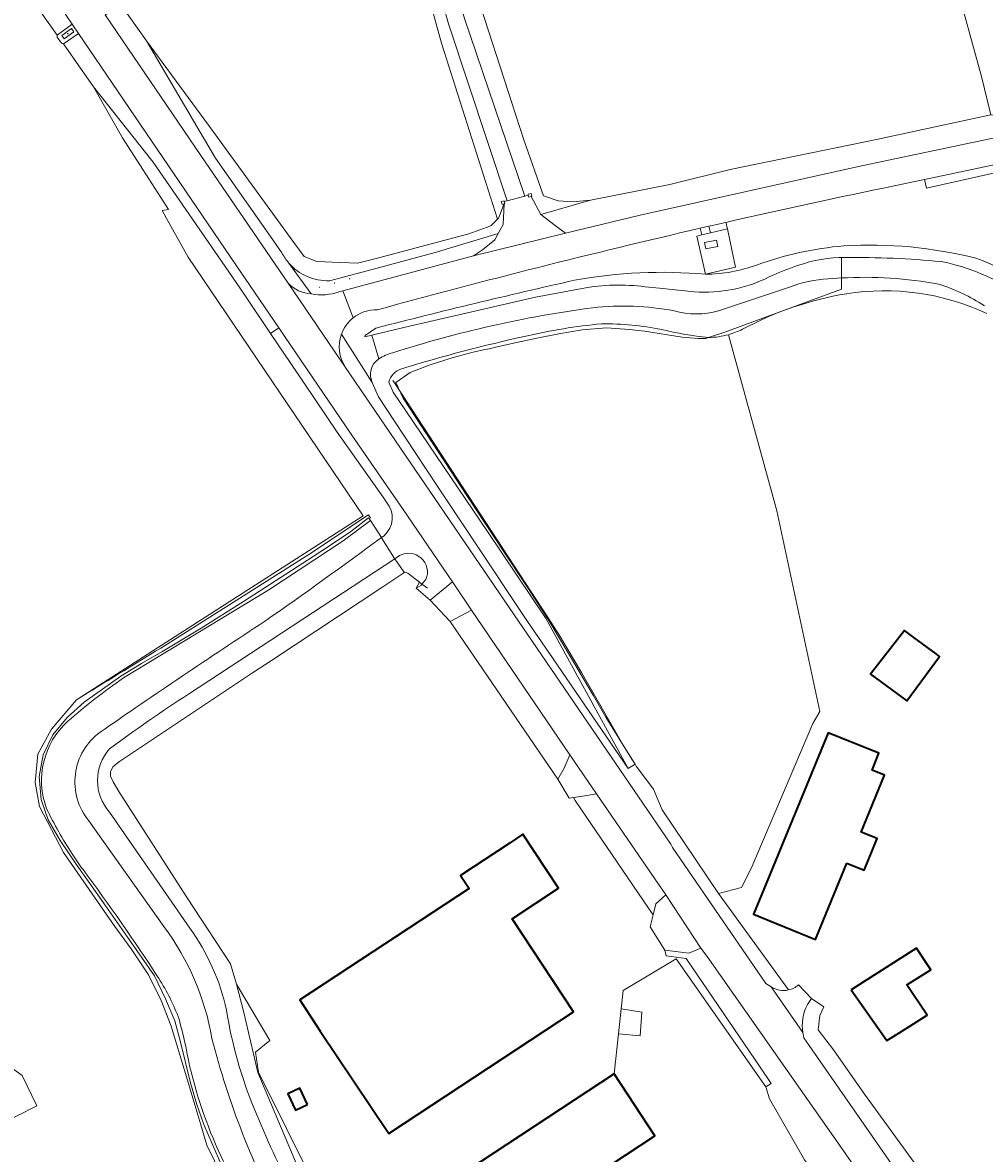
# Model space of a CAD drawing. Header units: metres. Extents: x 200176 to 205485, y 394066 to 399855.
# Tile 191 of 230: x 201225 to 201380, y 397979 to 398162. Entities that reach past the tile are written whole.
import ezdxf
from ezdxf.enums import TextEntityAlignment as Align

# ---------------------------------------------------------------- set-up
doc = ezdxf.new("R2010")
doc.units = ezdxf.units.M
doc.layers.get('0').update_dxf_attribs({"lineweight": 25})
for name, color, linetype, lineweight in [('B-WE-GR-BOS_GEMENGD-GV', 40, 'Continuous', 13), ('B-WE-GR-GRAS-GV', 60, 'Continuous', 13), ('B-WE-GW-TALUD_KRUIN-G', 90, 'Continuous', 18), ('B-WE-IE-MEUBILAIR_WEGMEUBILAIR-S', 7, 'Continuous', 25), ('B-WE-IE-MEUBILAIR_WEGMEUBILAIR_VERKEERSBORD-S', 7, 'Continuous', 25), ('B-WE-IE-TERREINAFSCHEIDING_KUNSTMATIG_HEKWERK-G', 20, 'IE-TERREINAFSCHEIDING-KUNSTMATIG', 18), ('B-WE-IE-TERREINAFSCHEIDING_KUNSTMATIG_MUUR-GV', 90, 'Continuous', 18), ('B-WE-OG-BEBOUWING-GV', 7, 'Continuous', 35), ('B-WE-OG-BEBOUWING-T18', 10, 'Continuous', 18), ('B-WE-OG-BEBOUWING_LAGE TRAFO-GV', 7, 'Continuous', 18), ('B-WE-OG-BEBOUWING_LOODS-GV', 7, 'Continuous', 35), ('B-WE-OG-BEBOUWING_SCHUUR-GV', 7, 'Continuous', 35), ('B-WE-OG-TERREIN_CULTUURSCHEIDING-GV', 7, 'Continuous', 18), ('B-WE-OG-TERREIN_ERF-GV', 7, 'Continuous', 18), ('B-WE-OG-TERREIN_ONBEGROEID-GV', 7, 'Continuous', 18), ('B-WE-OG-TOPOGRAFIE-T18', 10, 'Continuous', 18), ('B-WE-OG-WATER-GV', 130, 'Continuous', 18), ('B-WE-OG-WEG-GV', 7, 'Continuous', 18), ('B-WE-VH-VERHARDING_ASFALT-GV', 252, 'Continuous', 18), ('B-WE-VH-VERHARDING_BEDRIJFSVLOERPLAAT-GV', 252, 'Continuous', 18), ('B-WE-VH-VERHARDING_BETONSTRAATSTEEN-GV', 252, 'Continuous', 18), ('B-WE-VH-VERHARDING_FUNDERING_ZAND-GV', 7, 'Continuous', 18), ('B-WE-VH-VERHARDING_HALFVERHARDING_GRIND-GV', 252, 'Continuous', 18), ('B-WE-VH-VERHARDING_OPEN-GV', 252, 'Continuous', 18), ('B-WE-VH-VERHARDING_STRAATBAKSTEEN-GV', 252, 'Continuous', 18)]:
    doc.layers.add(name, color=color, linetype=linetype, lineweight=lineweight)
doc.styles.add('NLCS-ISO', font='NLCS-ISO.ttf')
doc.styles.add('NLCS-ISO-M20-T18', font='NLCS-ISO.ttf', dxfattribs={"height": 0.036})
doc.linetypes.add('IE-TERREINAFSCHEIDING-KUNSTMATIG', pattern='A,4,[82,NLCS.shx,S=0.75,R=90,X=0,Y=0],4,-2', length=10)

# ---------------------------------------------------------------- blocks, each defined once
blk = doc.blocks.new('SIE-WEG_VERKEERSBORD_INFORMATIE-SO')
at = {"linetype": 'ByBlock', "lineweight": 18}
h = blk.add_hatch(color=0, dxfattribs=at)
h.dxf.hatch_style = 1
h.paths.add_polyline_path([(0.3, 0.5), (-0.8, 0.5), (-0.8, 0.2), (-0.3, 0.2), (-0.3, -1.6), (0.3, -1.6)])
h = blk.add_hatch(color=0, dxfattribs=at)
h.dxf.hatch_style = 1
edge = h.paths.add_edge_path()
edge.add_arc((0, 1.2), 0.373, 0, 360)
at = {"color": 0, "linetype": 'ByBlock', "lineweight": 18}
for points in [[(-2, -2), (2, -2), (2, 2), (-2, 2)], [(0.3, 0.5), (-0.8, 0.5), (-0.8, 0.2), (-0.3, 0.2), (-0.3, -1.6), (0.3, -1.6)]]:
    blk.add_lwpolyline(points, close=True, dxfattribs=at)
blk.add_circle((0, 1.2), 0.373, dxfattribs=at)
blk = doc.blocks.new('SIE-WEG_PAAL_VLAGGENMAST-SO')
at = {"linetype": 'ByBlock', "lineweight": 18}
h = blk.add_hatch(color=0, dxfattribs=at)
h.dxf.hatch_style = 1
h.paths.add_polyline_path([(0, 2), (2, 1), (0, 0)])
at = {"color": 0, "linetype": 'ByBlock', "lineweight": 18}
blk.add_lwpolyline([(0, 2), (0, -2)], dxfattribs=at)
blk.add_lwpolyline([(0, 2), (2, 1), (0, 0)], close=True, dxfattribs=at)
blk = doc.blocks.new('SIE-WEG_PAAL_VERKEERSBORD-SO')
at = {"color": 0, "linetype": 'ByBlock', "lineweight": 18}
blk.add_circle((0, 0), 1.5, dxfattribs=at)
at = {"color": 0, "linetype": 'ByBlock', "lineweight": 18, "style": 'NLCS-ISO'}
blk.add_text('vb', height=1.5, dxfattribs=at).set_placement((0, 0.1), align=Align.MIDDLE_CENTER)

msp = doc.modelspace()

# ---------------------------------------------------------------- linework, layer by layer
at = {"layer": 'B-WE-GR-BOS_GEMENGD-GV', "flags": 128}
for points in [[(201375.228, 398169.242), (201379.582, 398153.368), (201381.088, 398147.201), (201391.976, 398146.707), (201422.457, 398152.975), (201452.9, 398159.423), (201445.266, 398224.513)], [(201452.082, 398022.455), (201463.553, 398033.146), (201460.257, 398049.361), (201454.812, 398076.828), (201447.477, 398113.973), (201466.734, 398118.016), (201465.887, 398122.084), (201461.245, 398145.326), (201460.25, 398150.226), (201431.423, 398144.449), (201430.908, 398147.697), (201387.463, 398139.113), (201370.691, 398135.319), (201370.359, 398136.741), (201365.735, 398135.763)], [(201338.259, 398129.802), (201338.524, 398128.77), (201339.234, 398125.397), (201339.827, 398122.577), (201334.974, 398121.415)]]:
    msp.add_lwpolyline(points, dxfattribs=at)
at = {"layer": 'B-WE-GR-BOS_GEMENGD-GV'}
for points in [[(201365.735, 398135.763, 0.005227), (201338.259, 398129.802)], [(201343.216, 398122.909, -0.0652559), (201357.31, 398126.016)], [(201357.31, 398126.016, -0.0759925), (201378.676, 398124.02)], [(201378.676, 398124.02, -0.1066766), (201395.169, 398113.499)], [(201334.974, 398121.415, 0.0821999), (201343.216, 398122.909)]]:
    msp.add_lwpolyline(points, format="xyb", dxfattribs=at)
at = {"layer": 'B-WE-GR-GRAS-GV', "flags": 128}
for points in [[(201239.601, 398166.237), (201240.313, 398165.29), (201244.66, 398159.144), (201250.069, 398151.81), (201254.838, 398145.275), (201266.76, 398128.939), (201267.909, 398127.365), (201270.131, 398124.267), (201272.203, 398123.479), (201276.022, 398123.314), (201278.745, 398123.243), (201281.768, 398123.956), (201296.739, 398127.972), (201300.303, 398129.25), (201301.386, 398130.316), (201292.327, 398158.775), (201282.511, 398194.36), (201278.52, 398209.899), (201275.242, 398223.895), (201273.602, 398230.811), (201272.598, 398234.038)], [(201299.264, 398162.763), (201305.639, 398143.148), (201308.833, 398134.114), (201311.152, 398133.302), (201313.526, 398133.144), (201316.382, 398133.406), (201329.226, 398135.951), (201338.937, 398138.369), (201362.616, 398143.204), (201381.088, 398147.201), (201379.582, 398153.368), (201375.228, 398169.242)], [(201302.443, 398132.785), (201301.553, 398130.48), (201301.386, 398130.316), (201300.303, 398129.25), (201296.739, 398127.972), (201281.768, 398123.956), (201278.745, 398123.243), (201276.022, 398123.314), (201272.203, 398123.479), (201270.131, 398124.267), (201267.909, 398127.365), (201266.76, 398128.939), (201254.838, 398145.275), (201250.069, 398151.81), (201244.66, 398159.144), (201253.347, 398144.397), (201255.835, 398140.173), (201264.708, 398127.502), (201266.551, 398124.871)], [(201283.467, 398084.596), (201282.885, 398085.422), (201275.483, 398095.919), (201270.156, 398103.815), (201264.716, 398111.877), (201260.445, 398118.207), (201257.376, 398122.662), (201245.762, 398139.521), (201236.103, 398151.712), (201240.782, 398143.486), (201244.085, 398138.366)], [(201244.085, 398138.366), (201247.008, 398133.835), (201248.253, 398131.906), (201247.184, 398131.727), (201247.851, 398130.536), (201251.388, 398124.211), (201279.681, 398082.372), (201233.38, 398052.667), (201229.316, 398047.913), (201227.114, 398043.884), (201226.698, 398039.311), (201227.406, 398035.427), (201231.262, 398027.98), (201239.58, 398016.027), (201242.207, 398012.439), (201244.995, 398008.238), (201247.025, 398004.071), (201248.676, 397999.942), (201250.064, 397995.297), (201251.451, 397990.652), (201252.474, 397987.225), (201253.45, 397983.959), (201254.425, 397980.692), (201258.116, 397973.098)], [(201274.215, 398120.381), (201281.925, 398122.433), (201291.294, 398124.926), (201301.502, 398128.001), (201302.312, 398129.474), (201302.443, 398132.785)], [(201354.811, 398120.66), (201356.948, 398120.821)], [(201356.948, 398120.821), (201354.811, 398120.66)], [(201281.702, 398112.717), (201280.004, 398111.532), (201279.971, 398111.422), (201279.953, 398111.311), (201281.055, 398111.572), (201287.173, 398113.018), (201290.418, 398113.785), (201306.831, 398117.572), (201307.529, 398117.706), (201315.041, 398119.148)], [(201315.041, 398119.148), (201307.529, 398117.706), (201306.831, 398117.572), (201290.418, 398113.785), (201287.173, 398113.018), (201281.055, 398111.572), (201282.185, 398107.739)], [(201333.152, 398118.595), (201327.535, 398119.167), (201325.241, 398119.401)], [(201325.241, 398119.401), (201327.535, 398119.167), (201333.152, 398118.595)], [(201337.104, 398115.492), (201348.546, 398119.333)], [(201348.546, 398119.333), (201337.104, 398115.492)], [(201335.445, 398111.204), (201334.974, 398111.048), (201333.789, 398111.031), (201331.198, 398111.278), (201325.128, 398112.212), (201322.701, 398112.509), (201319, 398112.758), (201315.027, 398112.443), (201311.264, 398111.814), (201307.714, 398111.106), (201304.213, 398110.326), (201301.07, 398109.626), (201300.067, 398109.356), (201299.304, 398109.276), (201297.463, 398108.846), (201294.215, 398107.969), (201290.344, 398106.75), (201287.251, 398105.545), (201284.942, 398103.933), (201285.343, 398103.099), (201286.163, 398101.397), (201296.546, 398085.525), (201302.341, 398076.667), (201306.388, 398070.603), (201309.528, 398065.737), (201313.195, 398059.624), (201316.837, 398053.431), (201318.895, 398049.864), (201323.062, 398043.082), (201323.594, 398042.236)], [(201322.51, 398041.546), (201323.594, 398042.236), (201323.062, 398043.082), (201318.895, 398049.864), (201316.837, 398053.431), (201313.195, 398059.624), (201309.528, 398065.737), (201306.388, 398070.603), (201302.341, 398076.667), (201296.546, 398085.525), (201286.163, 398101.397), (201285.343, 398103.099), (201284.942, 398103.933), (201287.251, 398105.545), (201290.344, 398106.75), (201294.215, 398107.969), (201297.463, 398108.846), (201299.304, 398109.276), (201300.067, 398109.356), (201301.07, 398109.626), (201304.213, 398110.326), (201307.714, 398111.106), (201311.264, 398111.814), (201315.027, 398112.443), (201319, 398112.758), (201322.701, 398112.509), (201325.128, 398112.212), (201331.198, 398111.278), (201333.789, 398111.031), (201334.974, 398111.048), (201335.445, 398111.204)], [(201323.594, 398042.236), (201323.775, 398041.932), (201326.578, 398038.237), (201327.979, 398034.872), (201337.083, 398021.354), (201340.802, 398022.314), (201342.365, 398025.426), (201352.303, 398048.809), (201353.465, 398050.753), (201346.517, 398083.178), (201338.695, 398111.659)], [(201281.148, 398103.932), (201282.144, 398101.641), (201284.63, 398097.871), (201291.749, 398087.072), (201297.537, 398078.371), (201306.127, 398065.459), (201310.347, 398059.3), (201322.51, 398041.546), (201312.114, 398060.51), (201309.23, 398065.77), (201299.738, 398079.835), (201286.663, 398099.211), (201284.52, 398102.386), (201283.806, 398103.996)], [(201283.806, 398103.996), (201284.52, 398102.386), (201286.663, 398099.211), (201299.738, 398079.835), (201309.23, 398065.77), (201312.114, 398060.51), (201322.51, 398041.546)], [(201256.767, 397977.475), (201255.324, 397980.83), (201253.946, 397984.034), (201252.782, 397987.245), (201251.779, 397990.747), (201250.098, 397997.537), (201249.241, 398000.809), (201247.766, 398004.358), (201245.944, 398008.04), (201241.858, 398013.918), (201237.742, 398019.838), (201233.288, 398026.116), (201230.742, 398029.942), (201228.797, 398033.265), (201227.645, 398036.556), (201227.341, 398040.292), (201227.987, 398043.769), (201229.518, 398046.99), (201231.86, 398049.805), (201234.626, 398052.256), (201240.509, 398056.483), (201243.847, 398058.514), (201247.145, 398060.425), (201253.488, 398064.212), (201260.34, 398068.553), (201265.525, 398071.907), (201271.586, 398075.827), (201274.699, 398077.877), (201277.659, 398079.884), (201280.556, 398082.052), (201280.672, 398081.873), (201280.844, 398081.608), (201276.44, 398078.367), (201264.42, 398070.457), (201240.959, 398056.185)], [(201240.959, 398056.185), (201264.42, 398070.457), (201276.44, 398078.367), (201280.844, 398081.608), (201280.672, 398081.873), (201280.556, 398082.052), (201277.659, 398079.884), (201274.699, 398077.877), (201271.586, 398075.827), (201265.525, 398071.907), (201260.34, 398068.553), (201253.488, 398064.212), (201247.145, 398060.425), (201243.847, 398058.514), (201240.509, 398056.483), (201234.626, 398052.256), (201231.86, 398049.805), (201229.518, 398046.99), (201227.987, 398043.769), (201227.341, 398040.292), (201227.645, 398036.556), (201228.797, 398033.265), (201230.742, 398029.942), (201233.288, 398026.116), (201237.742, 398019.838), (201241.858, 398013.918), (201245.944, 398008.04), (201247.766, 398004.358), (201249.241, 398000.809), (201250.098, 397997.537), (201251.779, 397990.747), (201252.782, 397987.245), (201253.946, 397984.034), (201255.324, 397980.83), (201256.767, 397977.475)], [(201251.462, 398053.582), (201284.765, 398075.462), (201284.73, 398075.511), (201282.629, 398078.859), (201282.626, 398078.863)], [(201282.626, 398078.863), (201283.043, 398079.163)], [(201251.665, 398015.784), (201238.717, 398034.482)], [(201247.492, 398016.007), (201235.344, 398033.111)], [(201235.344, 398033.111), (201247.492, 398016.007)], [(201350.953, 397978.322), (201345.313, 397988.19), (201344.702, 397990.107), (201330.232, 398010.811), (201321.699, 398005.692), (201321.37, 398002.717), (201324.676, 398002.199), (201324.398, 397998.389), (201320.927, 397998.713), (201320.207, 397992.201), (201326.806, 397982.187), (201308.014, 397969.804)], [(201271.795, 397974.281), (201262.793, 397992.517), (201262.272, 397995.735), (201264.612, 397997.624), (201259.232, 398006.701), (201260.372, 398002.16), (201262.662, 397992.463), (201269.146, 397977.152)]]:
    msp.add_lwpolyline(points, dxfattribs=at)
at = {"layer": 'B-WE-GR-GRAS-GV'}
for points in [[(201357.31, 398126.016, 0.0652559), (201343.216, 398122.909)], [(201378.676, 398124.02, 0.0759925), (201357.31, 398126.016)], [(201266.551, 398124.871, 0.0599654), (201267.655, 398123.239)], [(201357.566, 398124.113, 0.0942259), (201349.853, 398122.814)], [(201349.853, 398122.814, -0.0942259), (201357.566, 398124.113)], [(201373.034, 398123.478, 0.0263211), (201357.566, 398124.113)], [(201357.566, 398124.113, -0.0263211), (201373.034, 398123.478)], [(201395.169, 398113.499, 0.1066766), (201378.676, 398124.02)], [(201267.655, 398123.239, 0.2269366), (201274.215, 398120.381)], [(201343.216, 398122.909, -0.0821999), (201334.974, 398121.415)], [(201349.853, 398122.814, 0.0283255), (201345.271, 398120.996)], [(201345.271, 398120.996, -0.0283255), (201349.853, 398122.814)], [(201388.992, 398115.429, 0.1397226), (201373.034, 398123.478)], [(201373.034, 398123.478, -0.1397226), (201388.992, 398115.429)], [(201313.828, 398120.461, 0.0076035), (201281.702, 398112.717)], [(201334.974, 398121.415, 0.0681087), (201313.828, 398120.461)], [(201345.271, 398120.996, -0.1359133), (201333.152, 398118.595)], [(201333.152, 398118.595, 0.1359133), (201345.271, 398120.996)], [(201348.546, 398119.333, -0.0802374), (201354.811, 398120.66)], [(201354.811, 398120.66, 0.0802374), (201348.546, 398119.333)], [(201356.948, 398120.821, -0.0614261), (201372.659, 398119.812)], [(201372.659, 398119.812, 0.0614261), (201356.948, 398120.821)], [(201325.241, 398119.401, 0.077158), (201315.041, 398119.148)], [(201315.041, 398119.148, -0.077158), (201325.241, 398119.401)], [(201357.732, 398118.271, -0.1502291), (201380.44, 398115.061)], [(201372.659, 398119.812, -0.0715819), (201380.03, 398116.321)], [(201380.03, 398116.321, 0.0715819), (201372.659, 398119.812)], [(201340.937, 398112.527, -0.0831119), (201357.732, 398118.271)], [(201284.465, 398108.74, -0.0446253), (201316.768, 398116.015)], [(201316.768, 398116.015, 0.0446253), (201284.465, 398108.74)], [(201316.768, 398116.015, -0.0744668), (201329.912, 398115.512)], [(201329.912, 398115.512, 0.0744668), (201316.768, 398116.015)], [(201329.912, 398115.512, 0.1334806), (201337.104, 398115.492)], [(201337.104, 398115.492, -0.1334806), (201329.912, 398115.512)], [(201318.188, 398113.424, 0.0316477), (201305.934, 398111.433)], [(201305.934, 398111.433, -0.0316477), (201318.188, 398113.424)], [(201327.901, 398112.49, 0.0502034), (201318.188, 398113.424)], [(201318.188, 398113.424, -0.0502034), (201327.901, 398112.49)], [(201305.934, 398111.433, 0.0197754), (201285.855, 398106.147)], [(201285.855, 398106.147, -0.0197754), (201305.934, 398111.433)], [(201335.445, 398111.204, -0.0365184), (201327.901, 398112.49)], [(201327.901, 398112.49, 0.0365184), (201335.445, 398111.204)], [(201338.695, 398111.659, -0.0598606), (201335.445, 398111.204)], [(201335.445, 398111.204, 0.0598606), (201338.695, 398111.659)], [(201338.695, 398111.659, 0.0469483), (201340.937, 398112.527)], [(201282.185, 398107.739, 0.372277), (201281.148, 398103.932)], [(201282.185, 398107.739, -0.0837952), (201284.465, 398108.74)], [(201284.465, 398108.74, 0.0837952), (201282.185, 398107.739)], [(201285.855, 398106.147, 0.2490168), (201283.806, 398103.996)], [(201283.806, 398103.996, -0.2490168), (201285.855, 398106.147)], [(201283.043, 398079.163, 0.4034594), (201283.467, 398084.596)], [(201263.758, 398065.327, 0.0060778), (201282.626, 398078.863)], [(201282.626, 398078.863, -0.0060778), (201263.758, 398065.327)], [(201237.182, 398047.42, -0.0065346), (201263.758, 398065.327)], [(201263.758, 398065.327, 0.0065346), (201237.182, 398047.42)], [(201240.959, 398056.185, 0.0281599), (201231.945, 398049.187)], [(201231.945, 398049.187, -0.0281599), (201240.959, 398056.185)], [(201238.717, 398044.742, -0.0165674), (201251.462, 398053.582)], [(201231.945, 398049.187, 0.3071386), (201228.545, 398035.056)], [(201228.545, 398035.056, -0.3071386), (201231.945, 398049.187)], [(201235.344, 398033.111, -0.4301681), (201237.182, 398047.42)], [(201237.182, 398047.42, 0.4301681), (201235.344, 398033.111)], [(201238.717, 398034.482, -0.380117), (201238.717, 398044.742)], [(201228.545, 398035.056, 0.0338436), (201232.679, 398027.777)], [(201232.679, 398027.777, -0.0338436), (201228.545, 398035.056)], [(201232.679, 398027.777, 0.0120283), (201234.417, 398025.221)], [(201234.417, 398025.221, -0.0120283), (201232.679, 398027.777)], [(201234.417, 398025.221, -0.0163697), (201246.659, 398007.65)], [(201246.659, 398007.65, 0.0163697), (201234.417, 398025.221)], [(201255.249, 397997.934, 0.1169166), (201247.492, 398016.007)], [(201247.492, 398016.007, -0.1169166), (201255.249, 397997.934)], [(201257.617, 398002.511, 0.1002892), (201251.665, 398015.784)], [(201246.659, 398007.65, -0.0515981), (201249.947, 398001.038)], [(201249.947, 398001.038, 0.0515981), (201246.659, 398007.65)], [(201262.073, 397986.6, -0.0600396), (201257.617, 398002.511)], [(201249.947, 398001.038, -0.017852), (201251.637, 397993.534)], [(201251.637, 397993.534, 0.017852), (201249.947, 398001.038)], [(201266.974, 397967.907, -0.0609435), (201255.249, 397997.934)], [(201255.249, 397997.934, 0.0609435), (201266.974, 397967.907)], [(201251.637, 397993.534, 0.0545689), (201257.111, 397978.046)], [(201257.111, 397978.046, -0.0545689), (201251.637, 397993.534)], [(201275.933, 397959.258, -0.0402378), (201262.073, 397986.6)]]:
    msp.add_lwpolyline(points, format="xyb", dxfattribs=at)
at = {"layer": 'B-WE-GW-TALUD_KRUIN-G', "flags": 128}
for points in [[(201244.66, 398159.144), (201253.347, 398144.397), (201255.835, 398140.173), (201264.708, 398127.502), (201266.551, 398124.871)], [(201283.467, 398084.596), (201282.885, 398085.422), (201275.483, 398095.919), (201270.156, 398103.815), (201264.716, 398111.877), (201260.445, 398118.207), (201257.376, 398122.662), (201245.762, 398139.521), (201236.103, 398151.712)], [(201274.215, 398120.381), (201281.925, 398122.433), (201291.294, 398124.926), (201301.502, 398128.001)], [(201356.948, 398120.821), (201354.811, 398120.66)], [(201279.953, 398111.311), (201281.055, 398111.572), (201287.173, 398113.018), (201290.418, 398113.785), (201306.831, 398117.572), (201307.529, 398117.706), (201315.041, 398119.148)], [(201325.241, 398119.401), (201327.535, 398119.167), (201333.152, 398118.595)], [(201348.546, 398119.333), (201337.104, 398115.492)], [(201281.148, 398103.932), (201282.144, 398101.641), (201284.63, 398097.871), (201291.749, 398087.072), (201297.537, 398078.371), (201306.127, 398065.459), (201310.347, 398059.3), (201322.51, 398041.546)], [(201282.626, 398078.863), (201283.043, 398079.163)], [(201285.156, 398075.719), (201284.765, 398075.462), (201251.462, 398053.582)], [(201288.218, 398070.71), (201289.016, 398071.152), (201289.178, 398071.346), (201289.787, 398072.075), (201289.975, 398072.562)], [(201238.717, 398034.482), (201251.665, 398015.784)], [(201247.492, 398016.007), (201235.344, 398033.111)]]:
    msp.add_lwpolyline(points, dxfattribs=at)
at = {"layer": 'B-WE-GW-TALUD_KRUIN-G'}
for points in [[(201266.551, 398124.871, 0.0599654), (201267.655, 398123.239)], [(201349.853, 398122.814, -0.0942259), (201357.566, 398124.113)], [(201357.566, 398124.113, -0.0263211), (201373.034, 398123.478)], [(201267.655, 398123.239, 0.2269366), (201274.215, 398120.381)], [(201345.271, 398120.996, -0.0283255), (201349.853, 398122.814)], [(201373.034, 398123.478, -0.1397226), (201388.992, 398115.429)], [(201333.152, 398118.595, 0.1359133), (201345.271, 398120.996)], [(201354.811, 398120.66, 0.0802374), (201348.546, 398119.333)], [(201372.659, 398119.812, 0.0614261), (201356.948, 398120.821)], [(201315.041, 398119.148, -0.077158), (201325.241, 398119.401)], [(201380.03, 398116.321, 0.0715819), (201372.659, 398119.812)], [(201316.768, 398116.015, 0.0446253), (201284.465, 398108.74)], [(201329.912, 398115.512, 0.0744668), (201316.768, 398116.015)], [(201337.104, 398115.492, -0.1334806), (201329.912, 398115.512)], [(201282.185, 398107.739, 0.372277), (201281.148, 398103.932)], [(201284.465, 398108.74, 0.0837952), (201282.185, 398107.739)], [(201283.043, 398079.163, 0.4034594), (201283.467, 398084.596)], [(201263.758, 398065.327, 0.0060778), (201282.626, 398078.863)], [(201289.975, 398072.562, 0.7056485), (201285.156, 398075.719)], [(201237.182, 398047.42, -0.0065346), (201263.758, 398065.327)], [(201251.462, 398053.582, 0.0165674), (201238.717, 398044.742)], [(201235.344, 398033.111, -0.4301681), (201237.182, 398047.42)], [(201238.717, 398044.742, 0.380117), (201238.717, 398034.482)], [(201255.249, 397997.934, 0.1169166), (201247.492, 398016.007)], [(201251.665, 398015.784, -0.1002892), (201257.617, 398002.511)], [(201257.617, 398002.511, 0.0600396), (201262.073, 397986.6)], [(201266.974, 397967.907, -0.0609435), (201255.249, 397997.934)], [(201262.073, 397986.6, 0.0402378), (201275.933, 397959.258)]]:
    msp.add_lwpolyline(points, format="xyb", dxfattribs=at)
at = {"layer": 'B-WE-IE-TERREINAFSCHEIDING_KUNSTMATIG_HEKWERK-G', "flags": 128}
for points in [[(201356.948, 398124.01), (201356.948, 398120.821)], [(201356.948, 398120.821), (201356.948, 398119.015)], [(201338.083, 398112.079), (201356.948, 398119.015)], [(201307.714, 398111.106), (201311.264, 398111.814)], [(201311.264, 398111.814), (201315.027, 398112.443)], [(201315.027, 398112.443), (201319, 398112.758)], [(201319, 398112.758), (201322.701, 398112.509)], [(201322.701, 398112.509), (201325.128, 398112.212)], [(201325.128, 398112.212), (201331.198, 398111.278)], [(201331.198, 398111.278), (201333.789, 398111.031)], [(201334.974, 398111.048), (201335.445, 398111.204)], [(201335.445, 398111.204), (201338.083, 398112.079)], [(201299.304, 398109.276), (201300.067, 398109.356)], [(201300.067, 398109.356), (201301.07, 398109.626)], [(201301.07, 398109.626), (201304.213, 398110.326)], [(201304.213, 398110.326), (201307.714, 398111.106)], [(201333.789, 398111.031), (201334.974, 398111.048)], [(201290.344, 398106.75), (201294.215, 398107.969)], [(201294.215, 398107.969), (201297.463, 398108.846)], [(201297.463, 398108.846), (201299.304, 398109.276)], [(201287.251, 398105.545), (201290.344, 398106.75)], [(201284.726, 398103.898), (201284.477, 398104.28)], [(201309.548, 398065.903), (201284.726, 398103.898)], [(201284.942, 398103.933), (201287.251, 398105.545)], [(201285.343, 398103.099), (201284.942, 398103.933)], [(201286.163, 398101.397), (201285.343, 398103.099)], [(201296.546, 398085.525), (201286.163, 398101.397)], [(201302.341, 398076.667), (201296.546, 398085.525)], [(201280.53, 398082.541), (201270.922, 398076.129)], [(201280.556, 398082.052), (201277.659, 398079.884)], [(201280.879, 398082.026), (201280.53, 398082.541)], [(201280.672, 398081.873), (201280.556, 398082.052)], [(201280.844, 398081.608), (201280.672, 398081.873)], [(201282.626, 398078.863), (201280.844, 398081.608)], [(201277.659, 398079.884), (201274.699, 398077.877)], [(201282.629, 398078.859), (201282.626, 398078.863)], [(201284.73, 398075.511), (201282.629, 398078.859)], [(201274.699, 398077.877), (201271.586, 398075.827)], [(201306.388, 398070.603), (201302.341, 398076.667)], [(201270.922, 398076.129), (201246.968, 398061.025)], [(201271.586, 398075.827), (201265.525, 398071.907)], [(201284.765, 398075.462), (201284.73, 398075.511)], [(201286.251, 398073.333), (201284.765, 398075.462)], [(201286.386, 398073.285), (201286.251, 398073.333)], [(201286.871, 398073.109), (201286.386, 398073.285)], [(201288.756, 398071.669), (201286.871, 398073.109)], [(201265.525, 398071.907), (201260.34, 398068.553)], [(201289.178, 398071.346), (201288.756, 398071.669)], [(201290.049, 398070.68), (201289.178, 398071.346)], [(201309.528, 398065.737), (201306.388, 398070.603)], [(201260.34, 398068.553), (201253.488, 398064.212)], [(201313.195, 398059.624), (201309.528, 398065.737)], [(201311.417, 398063.032), (201309.548, 398065.903)], [(201253.488, 398064.212), (201247.145, 398060.425)], [(201314.961, 398057.076), (201311.417, 398063.032)], [(201247.145, 398060.425), (201243.847, 398058.514)], [(201243.847, 398058.514), (201240.509, 398056.483)], [(201316.837, 398053.431), (201313.195, 398059.624)], [(201240.509, 398056.483), (201234.626, 398052.256)], [(201321.816, 398045.062), (201314.961, 398057.076)], [(201233.38, 398052.667), (201229.316, 398047.913)], [(201318.895, 398049.864), (201316.837, 398053.431)], [(201234.626, 398052.256), (201231.86, 398049.805)], [(201231.86, 398049.805), (201229.518, 398046.99)], [(201323.062, 398043.082), (201318.895, 398049.864)], [(201229.316, 398047.913), (201227.114, 398043.884)], [(201229.518, 398046.99), (201227.987, 398043.769)], [(201227.114, 398043.884), (201226.698, 398039.311)], [(201227.987, 398043.769), (201227.341, 398040.292)], [(201323.594, 398042.236), (201321.816, 398045.062)], [(201323.594, 398042.236), (201323.062, 398043.082)], [(201227.341, 398040.292), (201227.645, 398036.556)], [(201226.698, 398039.311), (201227.406, 398035.427)], [(201227.645, 398036.556), (201228.797, 398033.265)], [(201227.406, 398035.427), (201231.262, 398027.98)], [(201228.797, 398033.265), (201230.742, 398029.942)], [(201230.742, 398029.942), (201233.288, 398026.116)], [(201231.262, 398027.98), (201239.58, 398016.027)], [(201233.288, 398026.116), (201237.742, 398019.838)], [(201237.742, 398019.838), (201241.858, 398013.918)], [(201242.207, 398012.439), (201239.58, 398016.027)], [(201241.858, 398013.918), (201245.944, 398008.04)], [(201244.995, 398008.238), (201242.207, 398012.439)], [(201247.025, 398004.071), (201244.995, 398008.238)], [(201245.944, 398008.04), (201247.766, 398004.358)], [(201259.232, 398006.701), (201264.612, 397997.624)], [(201247.025, 398004.071), (201248.676, 397999.942)], [(201247.766, 398004.358), (201249.241, 398000.809)], [(201248.676, 397999.942), (201250.064, 397995.297)], [(201249.241, 398000.809), (201250.098, 397997.537)], [(201250.098, 397997.537), (201251.779, 397990.747)], [(201262.272, 397995.735), (201264.612, 397997.624)], [(201250.064, 397995.297), (201251.451, 397990.652)], [(201262.793, 397992.517), (201262.272, 397995.735)], [(201271.795, 397974.281), (201262.793, 397992.517)], [(201251.451, 397990.652), (201252.474, 397987.225)], [(201251.779, 397990.747), (201252.782, 397987.245)], [(201252.474, 397987.225), (201253.45, 397983.959)], [(201252.782, 397987.245), (201253.946, 397984.034)], [(201253.45, 397983.959), (201254.425, 397980.692)], [(201253.946, 397984.034), (201255.324, 397980.83)], [(201254.425, 397980.692), (201258.116, 397973.098)], [(201255.324, 397980.83), (201256.767, 397977.475)]]:
    msp.add_lwpolyline(points, dxfattribs=at)
at = {"layer": 'B-WE-IE-TERREINAFSCHEIDING_KUNSTMATIG_HEKWERK-G'}
msp.add_lwpolyline([(201246.968, 398061.025, -0.0004106), (201233.38, 398052.667)], format="xyb", dxfattribs=at)
at = {"layer": 'B-WE-IE-TERREINAFSCHEIDING_KUNSTMATIG_MUUR-GV', "flags": 128}
for points in [[(201232.941, 398160.586), (201232.577, 398161.111), (201230.983, 398160.006), (201231.348, 398159.48)], [(201302.474, 398133.167), (201302.438, 398133.29), (201301.97, 398133.155), (201302.105, 398132.687), (201302.443, 398132.785), (201302.573, 398132.822)], [(201306.815, 398133.979), (201306.929, 398134.012), (201306.792, 398134.488), (201306.316, 398134.351), (201306.354, 398134.218), (201306.453, 398133.875)]]:
    msp.add_lwpolyline(points, close=True, dxfattribs=at)
at = {"layer": 'B-WE-OG-BEBOUWING-GV', "flags": 128}
for points in [[(201357.803, 398026.29), (201360.616, 398025.142), (201361.286, 398026.784), (201362.707, 398030.265), (201360.137, 398031.29), (201363.879, 398040.51), (201361.895, 398041.303), (201363.002, 398044.044), (201354.782, 398047.344), (201344.033, 398021.165), (201342.749, 398018.039), (201352.732, 398013.94)], [(201272.741, 397999.141), (201283.797, 397982.566), (201313.635, 398002.26), (201303.721, 398017.281), (201311.228, 398022.246), (201305.487, 398030.932), (201303.401, 398029.553), (201295.395, 398024.261), (201296.776, 398022.193), (201269.429, 398004.166)], [(201358.494, 398005.78), (201364.254, 397997.587), (201366.37, 397998.925), (201370.761, 398001.702), (201367.523, 398006.582), (201371.355, 398009.035), (201369.066, 398012.528)], [(201305.385, 397968.072), (201308.014, 397969.804), (201326.806, 397982.187), (201320.207, 397992.201), (201289.981, 397972.285), (201296.577, 397962.268), (201300.986, 397965.173)]]:
    msp.add_lwpolyline(points, close=True, dxfattribs=at)
at = {"layer": 'B-WE-OG-BEBOUWING_LAGE TRAFO-GV', "flags": 128}
msp.add_lwpolyline([(201336.742, 398126.954), (201334.829, 398126.566), (201335.054, 398125.537), (201336.967, 398125.925)], close=True, dxfattribs=at)
at = {"layer": 'B-WE-OG-BEBOUWING_LOODS-GV', "flags": 128}
msp.add_lwpolyline([(201372.22, 398060.075), (201368.63, 398062.724), (201367.109, 398063.847), (201361.659, 398056.824), (201367.497, 398052.515), (201372.775, 398059.665)], close=True, dxfattribs=at)
at = {"layer": 'B-WE-OG-BEBOUWING_SCHUUR-GV', "flags": 128}
msp.add_lwpolyline([(201270.69, 397987.283), (201269.423, 397989.912), (201267.49, 397988.993), (201268.757, 397986.364)], close=True, dxfattribs=at)
at = {"layer": 'B-WE-OG-TERREIN_CULTUURSCHEIDING-GV', "flags": 128}
for points in [[(201285.156, 398075.719), (201284.765, 398075.462), (201251.462, 398053.582)], [(201269.146, 397977.152), (201262.662, 397992.463), (201260.372, 398002.16), (201259.232, 398006.701), (201258.221, 398009.995), (201251.156, 398020.814), (201240.205, 398037.86), (201239.278, 398039.402), (201238.855, 398040.32), (201238.84, 398041.054), (201239.262, 398041.883), (201240.297, 398042.666), (201261.797, 398057.004), (201264.85, 398059.026), (201282.829, 398070.93), (201286.386, 398073.285), (201286.871, 398073.109), (201288.756, 398071.669), (201288.218, 398070.71), (201289.016, 398071.152), (201289.178, 398071.346), (201289.787, 398072.075), (201289.975, 398072.562)], [(201238.717, 398034.482), (201251.665, 398015.784)]]:
    msp.add_lwpolyline(points, dxfattribs=at)
at = {"layer": 'B-WE-OG-TERREIN_CULTUURSCHEIDING-GV'}
for points in [[(201289.975, 398072.562, 0.7056485), (201285.156, 398075.719)], [(201251.462, 398053.582, 0.0165674), (201238.717, 398044.742)], [(201238.717, 398044.742, 0.380117), (201238.717, 398034.482)], [(201251.665, 398015.784, -0.1002892), (201257.617, 398002.511)], [(201257.617, 398002.511, 0.0600396), (201262.073, 397986.6)], [(201262.073, 397986.6, 0.0402378), (201275.933, 397959.258)]]:
    msp.add_lwpolyline(points, format="xyb", dxfattribs=at)
at = {"layer": 'B-WE-OG-TERREIN_ERF-GV'}
for points in [[(201380.44, 398115.061, 0.1502291), (201357.732, 398118.271)], [(201357.732, 398118.271, 0.0831119), (201340.937, 398112.527)], [(201340.937, 398112.527, -0.0469483), (201338.695, 398111.659)], [(201348.379, 398005.772, 0.1263579), (201350.009, 398006.596)]]:
    msp.add_lwpolyline(points, format="xyb", dxfattribs=at)
at = {"layer": 'B-WE-OG-TERREIN_ERF-GV', "flags": 128}
for points in [[(201338.695, 398111.659), (201346.517, 398083.178), (201353.465, 398050.753), (201352.303, 398048.809), (201342.365, 398025.426), (201340.802, 398022.314), (201337.083, 398021.354), (201348.379, 398005.772)], [(201289.981, 397972.285), (201320.207, 397992.201), (201320.927, 397998.713), (201321.37, 398002.717), (201321.699, 398005.692), (201330.232, 398010.811), (201344.702, 397990.107), (201345.599, 397990.654), (201343.794, 397993.292), (201331.85, 398010.859), (201328.645, 398011.265), (201328.419, 398012.183), (201326.039, 398016.001), (201326.523, 398017.935), (201325.762, 398019.015), (201313.937, 398036.41), (201313.638, 398036.862), (201312.98, 398036.764), (201311.123, 398039.838), (201293.721, 398065.317), (201290.483, 398068.743), (201288.218, 398070.71), (201288.756, 398071.669), (201286.871, 398073.109), (201286.386, 398073.285), (201282.829, 398070.93), (201264.85, 398059.026), (201261.797, 398057.004), (201240.297, 398042.666), (201239.262, 398041.883), (201238.84, 398041.054), (201238.855, 398040.32), (201239.278, 398039.402), (201240.205, 398037.86), (201251.156, 398020.814), (201258.221, 398009.995), (201259.232, 398006.701), (201264.612, 397997.624), (201262.272, 397995.735), (201262.793, 397992.517), (201271.795, 397974.281)], [(201350.009, 398006.596), (201352.12, 398004.401), (201354.109, 398003.039), (201353.46, 398001.656), (201353.195, 397999.352), (201355.668, 397996.086), (201360.661, 397988.914), (201369.128, 397977.311), (201374.438, 397970.287)]]:
    msp.add_lwpolyline(points, dxfattribs=at)
for points in [[(201367.109, 398063.847), (201368.63, 398062.724), (201372.22, 398060.075), (201372.775, 398059.665), (201367.497, 398052.515), (201361.659, 398056.824)], [(201361.286, 398026.784), (201360.616, 398025.142), (201357.803, 398026.29), (201352.732, 398013.94), (201342.749, 398018.039), (201344.033, 398021.165), (201354.782, 398047.344), (201363.002, 398044.044), (201361.895, 398041.303), (201363.879, 398040.51), (201360.137, 398031.29), (201362.707, 398030.265)], [(201272.741, 397999.141), (201269.429, 398004.166), (201296.776, 398022.193), (201295.395, 398024.261), (201303.401, 398029.553), (201305.487, 398030.932), (201311.228, 398022.246), (201303.721, 398017.281), (201313.635, 398002.26), (201283.797, 397982.566)], [(201366.37, 397998.925), (201364.254, 397997.587), (201358.494, 398005.78), (201369.066, 398012.528), (201371.355, 398009.035), (201367.523, 398006.582), (201370.761, 398001.702)]]:
    msp.add_lwpolyline(points, close=True, dxfattribs=at)
at = {"layer": 'B-WE-OG-TERREIN_ONBEGROEID-GV', "flags": 128}
for points in [[(201258.116, 397973.098), (201254.425, 397980.692), (201253.45, 397983.959), (201252.474, 397987.225), (201251.451, 397990.652), (201250.064, 397995.297), (201248.676, 397999.942), (201247.025, 398004.071), (201244.995, 398008.238), (201242.207, 398012.439), (201239.58, 398016.027), (201231.262, 398027.98), (201227.406, 398035.427), (201226.698, 398039.311), (201227.114, 398043.884), (201229.316, 398047.913), (201233.38, 398052.667), (201279.681, 398082.372), (201251.388, 398124.211), (201247.851, 398130.536), (201247.184, 398131.727), (201248.253, 398131.906), (201247.008, 398133.835), (201244.085, 398138.366), (201240.782, 398143.486), (201236.103, 398151.712), (201231.266, 398158.674), (201230.934, 398158.739), (201230.244, 398159.752), (201230.265, 398160.061), (201203, 398198.427)], [(201224.57, 397991.957), (201226.932, 397987.049), (201220.523, 397983.846)]]:
    msp.add_lwpolyline(points, dxfattribs=at)
at = {"layer": 'B-WE-OG-WATER-GV', "flags": 128}
msp.add_lwpolyline([(201203.776, 398035.501), (201195.652, 398006.819), (201189.856, 397981.029), (201187.971, 397974.028), (201193.612, 397971.699), (201210.193, 397978.94), (201212.496, 397977.186), (201216.652, 397981.023), (201220.523, 397983.846), (201226.932, 397987.049), (201224.57, 397991.957), (201219.626, 397995.519), (201221.838, 397998.449), (201221.067, 398001.465), (201218.617, 398006.463), (201216.006, 398011.786), (201211.958, 398015.428), (201209.933, 398023.523), (201207.909, 398032.831), (201206.245, 398035.71)], close=True, dxfattribs=at)
at = {"layer": 'B-WE-OG-WEG-GV', "flags": 128}
for points in [[(201187.584, 398220.53), (201203, 398198.427), (201230.265, 398160.061), (201232.671, 398161.821), (201214.564, 398188.461), (201186.6, 398229.733), (201182.658, 398235.551), (201172.421, 398250.573), (201160.858, 398267.658), (201113.931, 398336.613), (201112.202, 398338.465), (201107.623, 398345.206), (201107.375, 398346.118), (201068.808, 398402.791), (201039.12, 398446.606), (201026.102, 398465.647), (201014.927, 398481.53), (201003.672, 398497.357)], [(201272.598, 398234.038), (201273.602, 398230.811), (201275.242, 398223.895), (201278.52, 398209.899), (201282.511, 398194.36), (201292.327, 398158.775), (201301.386, 398130.316), (201301.553, 398130.48), (201302.443, 398132.785), (201302.105, 398132.687), (201301.97, 398133.155), (201302.438, 398133.29), (201302.474, 398133.167)], [(201302.474, 398133.167), (201302.952, 398133.297), (201293.469, 398161.91), (201287.696, 398182.255)], [(201266.551, 398124.871), (201264.708, 398127.502), (201255.835, 398140.173), (201253.347, 398144.397), (201244.66, 398159.144), (201240.313, 398165.29), (201240.183, 398164.803), (201237.987, 398163.361)], [(201237.987, 398163.361), (201253.442, 398140.604), (201267.549, 398119.979)], [(201391.976, 398146.707), (201381.088, 398147.201), (201362.616, 398143.204), (201338.937, 398138.369), (201329.226, 398135.951), (201316.382, 398133.406), (201308.384, 398131.093), (201310.678, 398129.293), (201312.363, 398128.079), (201324.444, 398130.974), (201359.706, 398138.845), (201405.215, 398148.436), (201450.267, 398157.512)], [(201335.763, 398128.115), (201338.524, 398128.77), (201338.259, 398129.802)], [(201275.808, 398118.594), (201276.382, 398118.749), (201297.477, 398124.427), (201298.934, 398125.355), (201300.946, 398126.99), (201301.502, 398128.001), (201291.294, 398124.926), (201281.925, 398122.433), (201274.215, 398120.381)], [(201334.974, 398121.415), (201333.585, 398127.598), (201334.383, 398127.787), (201334.129, 398128.854)], [(201335.499, 398129.17), (201335.763, 398128.115)], [(201271.277, 398118.236), (201267.655, 398123.239)], [(201267.655, 398123.239), (201271.277, 398118.236)], [(201290.483, 398068.743), (201294.108, 398071.705), (201286.141, 398083.389), (201277.86, 398095.411), (201266.03, 398112.772), (201264.716, 398111.877), (201270.156, 398103.815), (201275.483, 398095.919), (201282.885, 398085.422), (201283.467, 398084.596)], [(201276.171, 398111.742), (201281.148, 398103.932)], [(201337.083, 398021.354), (201327.979, 398034.872), (201326.578, 398038.237), (201323.775, 398041.932), (201323.594, 398042.236), (201322.51, 398041.546), (201310.347, 398059.3), (201306.127, 398065.459), (201297.537, 398078.371), (201291.749, 398087.072), (201284.63, 398097.871), (201282.144, 398101.641), (201281.148, 398103.932), (201276.171, 398111.742)], [(201282.185, 398107.739), (201281.055, 398111.572), (201279.953, 398111.311), (201279.971, 398111.422), (201280.004, 398111.532), (201281.702, 398112.717)], [(201276.832, 398106.376), (201303.243, 398067.573), (201329.398, 398029.321), (201329.666, 398028.818), (201344.721, 398006.826), (201345.589, 398006.277)], [(201283.043, 398079.163), (201282.626, 398078.863), (201282.629, 398078.859), (201284.73, 398075.511), (201284.765, 398075.462), (201285.156, 398075.719)], [(201289.975, 398072.562), (201289.787, 398072.075), (201289.178, 398071.346), (201289.016, 398071.152), (201288.218, 398070.71), (201290.483, 398068.743)], [(201348.379, 398005.772), (201337.083, 398021.354)], [(201334.207, 398012.536), (201332.283, 398011.743), (201328.419, 398012.183), (201328.645, 398011.265), (201331.85, 398010.859), (201343.794, 397993.292), (201345.599, 397990.654), (201344.702, 397990.107), (201345.313, 397988.19), (201350.953, 397978.322), (201355.366, 397972.002), (201366.166, 397956.533), (201365.634, 397955.756), (201368.065, 397954.533)], [(201369.364, 397962.39), (201356.784, 397980.505), (201335.249, 398011.186), (201334.207, 398012.536)], [(201369.128, 397977.311), (201360.661, 397988.914), (201355.668, 397996.086), (201353.195, 397999.352), (201353.46, 398001.656), (201354.109, 398003.039), (201352.12, 398004.401)], [(201350.61, 398000), (201350.701, 397998.896), (201350.859, 397998.054), (201364.992, 397977.753)]]:
    msp.add_lwpolyline(points, dxfattribs=at)
for points in [[(201293.777, 398185.244), (201291.462, 398184.648), (201291.887, 398183.07), (201290.44, 398182.721), (201296.04, 398162.77), (201305.796, 398134.067), (201306.354, 398134.218), (201306.316, 398134.351), (201306.792, 398134.488), (201306.929, 398134.012), (201306.815, 398133.979), (201308.384, 398131.093), (201316.382, 398133.406), (201313.526, 398133.144), (201311.152, 398133.302), (201308.833, 398134.114), (201305.639, 398143.148), (201299.264, 398162.763), (201296.942, 398169.579)], [(201233.676, 398160.343), (201231.266, 398158.674), (201236.103, 398151.712), (201245.762, 398139.521), (201257.376, 398122.662), (201260.445, 398118.207), (201264.716, 398111.877), (201266.03, 398112.772), (201258.296, 398124.121)], [(201461.049, 398155.174), (201401.211, 398143.266), (201370.359, 398136.741), (201370.691, 398135.319), (201387.463, 398139.113), (201430.908, 398147.697), (201431.423, 398144.449), (201460.25, 398150.226)], [(201312.138, 398041.589), (201313.079, 398043.783), (201297.199, 398067.156), (201293.721, 398065.317), (201311.123, 398039.838)], [(201315.14, 398037.084), (201313.638, 398036.862), (201313.937, 398036.41), (201325.762, 398019.015), (201326.523, 398017.935), (201326.97, 398019.72), (201328.553, 398021.174), (201317.354, 398037.465)]]:
    msp.add_lwpolyline(points, close=True, dxfattribs=at)
at = {"layer": 'B-WE-OG-WEG-GV'}
for points in [[(201338.259, 398129.802, 0.0006885), (201335.499, 398129.17)], [(201334.129, 398128.854, 0.0100001), (201281.971, 398115.69)], [(201267.655, 398123.239, -0.0599654), (201266.551, 398124.871)], [(201274.215, 398120.381, -0.2269366), (201267.655, 398123.239)], [(201281.702, 398112.717, -0.0076035), (201313.828, 398120.461)], [(201313.828, 398120.461, -0.0681087), (201334.974, 398121.415)], [(201267.549, 398119.979, 0.1848035), (201271.277, 398118.236)], [(201271.277, 398118.236, 0.1297821), (201275.808, 398118.594)], [(201281.971, 398115.69, 0.1771498), (201278.074, 398114.392)], [(201278.074, 398114.392, 0.1390694), (201276.171, 398111.742)], [(201276.171, 398111.742, 0.2389215), (201276.832, 398106.376)], [(201281.148, 398103.932, -0.372277), (201282.185, 398107.739)], [(201283.467, 398084.596, -0.4034594), (201283.043, 398079.163)], [(201285.156, 398075.719, -0.7056485), (201289.975, 398072.562)], [(201345.589, 398006.277, 0.2009784), (201348.379, 398005.772)], [(201352.12, 398004.401, 0.1682206), (201350.61, 398000)]]:
    msp.add_lwpolyline(points, format="xyb", dxfattribs=at)
at = {"layer": 'B-WE-VH-VERHARDING_ASFALT-GV', "flags": 128}
for points in [[(201214.564, 398188.461), (201232.671, 398161.821), (201233.676, 398160.343), (201258.296, 398124.121), (201266.03, 398112.772), (201277.86, 398095.411), (201286.141, 398083.389), (201294.108, 398071.705), (201297.199, 398067.156), (201313.079, 398043.783), (201317.354, 398037.465), (201328.553, 398021.174), (201334.207, 398012.536), (201335.249, 398011.186), (201356.784, 397980.505), (201369.364, 397962.39)], [(201492.131, 397795.521), (201436.657, 397875.19), (201421.929, 397896.097), (201406.571, 397918.2), (201399.609, 397928.274), (201367.175, 397974.626), (201364.992, 397977.753), (201350.859, 397998.054), (201350.701, 397998.896), (201345.589, 398006.277), (201344.721, 398006.826), (201329.666, 398028.818), (201329.398, 398029.321), (201303.243, 398067.573), (201276.832, 398106.376), (201267.549, 398119.979), (201253.442, 398140.604), (201237.987, 398163.361)], [(201450.267, 398157.512), (201405.215, 398148.436), (201359.706, 398138.845), (201324.444, 398130.974), (201312.363, 398128.079), (201297.477, 398124.427), (201276.382, 398118.749), (201278.074, 398114.392)], [(201365.735, 398135.763), (201370.359, 398136.741), (201401.211, 398143.266), (201461.049, 398155.174)], [(201334.129, 398128.854), (201335.499, 398129.17)], [(201267.549, 398119.979), (201276.832, 398106.376)], [(201278.074, 398114.392), (201276.382, 398118.749), (201275.808, 398118.594)]]:
    msp.add_lwpolyline(points, dxfattribs=at)
at = {"layer": 'B-WE-VH-VERHARDING_ASFALT-GV'}
for points in [[(201338.259, 398129.802, -0.005227), (201365.735, 398135.763)], [(201335.499, 398129.17, -0.0006885), (201338.259, 398129.802)], [(201281.971, 398115.69, -0.0100001), (201334.129, 398128.854)], [(201271.277, 398118.236, -0.1848035), (201267.549, 398119.979)], [(201275.808, 398118.594, -0.1297821), (201271.277, 398118.236)], [(201278.074, 398114.392, -0.1771498), (201281.971, 398115.69)], [(201276.171, 398111.742, -0.1390694), (201278.074, 398114.392)], [(201276.832, 398106.376, -0.2389215), (201276.171, 398111.742)]]:
    msp.add_lwpolyline(points, format="xyb", dxfattribs=at)
at = {"layer": 'B-WE-VH-VERHARDING_BEDRIJFSVLOERPLAAT-GV', "flags": 128}
msp.add_lwpolyline([(201294.108, 398071.705), (201290.483, 398068.743), (201293.721, 398065.317), (201297.199, 398067.156)], close=True, dxfattribs=at)
at = {"layer": 'B-WE-VH-VERHARDING_BETONSTRAATSTEEN-GV', "flags": 128}
for points in [[(201313.079, 398043.783), (201312.138, 398041.589), (201311.123, 398039.838), (201312.98, 398036.764), (201313.638, 398036.862), (201315.14, 398037.084), (201317.354, 398037.465)], [(201326.97, 398019.72), (201326.523, 398017.935), (201326.039, 398016.001), (201328.419, 398012.183), (201332.283, 398011.743), (201334.207, 398012.536), (201328.553, 398021.174)]]:
    msp.add_lwpolyline(points, close=True, dxfattribs=at)
at = {"layer": 'B-WE-VH-VERHARDING_FUNDERING_ZAND-GV', "flags": 128}
for points in [[(201287.696, 398182.255), (201293.469, 398161.91), (201302.952, 398133.297), (201305.796, 398134.067), (201296.04, 398162.77), (201290.44, 398182.721), (201283.681, 398209.34), (201283.253, 398211.425), (201283.153, 398212.844), (201282.852, 398217.122), (201282.632, 398225.726), (201283.814, 398239.093), (201286.358, 398255.189), (201285.271, 398251.681), (201284.774, 398250.822), (201284.22, 398250), (201283.2, 398248.753), (201282.046, 398247.629), (201281.266, 398239.407), (201274.69, 398243.949), (201272.886, 398243.561), (201271.053, 398243.351), (201266.403, 398242.676)], [(201345.589, 398006.277), (201350.701, 397998.896), (201350.61, 398000)], [(201352.12, 398004.401), (201350.009, 398006.596)]]:
    msp.add_lwpolyline(points, dxfattribs=at)
for points in [[(201302.952, 398133.297), (201302.474, 398133.167), (201302.573, 398132.822), (201302.443, 398132.785), (201302.312, 398129.474), (201301.502, 398128.001), (201300.946, 398126.99), (201298.934, 398125.355), (201297.477, 398124.427), (201312.363, 398128.079), (201310.678, 398129.293), (201308.384, 398131.093), (201306.815, 398133.979), (201306.453, 398133.875), (201306.354, 398134.218), (201305.796, 398134.067)], [(201335.763, 398128.115), (201335.499, 398129.17), (201334.129, 398128.854), (201334.383, 398127.787)]]:
    msp.add_lwpolyline(points, close=True, dxfattribs=at)
at = {"layer": 'B-WE-VH-VERHARDING_FUNDERING_ZAND-GV'}
for points in [[(201348.379, 398005.772, -0.2009784), (201345.589, 398006.277)], [(201350.009, 398006.596, -0.1263579), (201348.379, 398005.772)], [(201350.61, 398000, -0.1682206), (201352.12, 398004.401)]]:
    msp.add_lwpolyline(points, format="xyb", dxfattribs=at)
at = {"layer": 'B-WE-VH-VERHARDING_HALFVERHARDING_GRIND-GV', "flags": 128}
for points in [[(201334.383, 398127.787), (201333.585, 398127.598), (201334.974, 398121.415), (201339.827, 398122.577), (201339.234, 398125.397), (201338.524, 398128.77), (201335.763, 398128.115)], [(201336.742, 398126.954), (201336.967, 398125.925), (201335.054, 398125.537), (201334.829, 398126.566)]]:
    msp.add_lwpolyline(points, close=True, dxfattribs=at)
at = {"layer": 'B-WE-VH-VERHARDING_OPEN-GV', "flags": 128}
msp.add_lwpolyline([(201320.927, 397998.713), (201324.398, 397998.389), (201324.676, 398002.199), (201321.37, 398002.717)], close=True, dxfattribs=at)
at = {"layer": 'B-WE-VH-VERHARDING_STRAATBAKSTEEN-GV', "flags": 128}
for points in [[(201232.671, 398161.821), (201230.265, 398160.061), (201230.244, 398159.752), (201230.934, 398158.739), (201231.266, 398158.674), (201233.676, 398160.343)], [(201232.577, 398161.111), (201232.941, 398160.586), (201231.348, 398159.48), (201230.983, 398160.006)]]:
    msp.add_lwpolyline(points, close=True, dxfattribs=at)

# ---------------------------------------------------------------- block references
at = {"layer": 'B-WE-IE-MEUBILAIR_WEGMEUBILAIR-S', "xscale": 0.02, "yscale": 0.02, "zscale": 0.02}
for name, p in [('SIE-WEG_PAAL_VERKEERSBORD-SO', (201231.956, 398160.298)), ('SIE-WEG_PAAL_VLAGGENMAST-SO', (201277.463, 398120.683)), ('SIE-WEG_PAAL_VLAGGENMAST-SO', (201272.616, 398119.318)), ('SIE-WEG_PAAL_VLAGGENMAST-SO', (201275.052, 398119.989))]:
    msp.add_blockref(name, p, dxfattribs=at)
at = {"layer": 'B-WE-IE-MEUBILAIR_WEGMEUBILAIR_VERKEERSBORD-S', "xscale": 0.02, "yscale": 0.02, "zscale": 0.02}
msp.add_blockref('SIE-WEG_VERKEERSBORD_INFORMATIE-SO', (201231.956, 398160.298), dxfattribs=at)

# ---------------------------------------------------------------- texts
at = {"layer": 'B-WE-OG-BEBOUWING-T18', "style": 'NLCS-ISO-M20-T18'}
for s, rotation, p in [('6a', 33.5, (201304.869, 398024.612)), ('3', 35.1, (201364.547, 398004.125))]:
    msp.add_text(s, height=0.036, rotation=rotation, dxfattribs=at).set_placement(p, align=Align.MIDDLE)
at = {"layer": 'B-WE-OG-TOPOGRAFIE-T18', "style": 'NLCS-ISO-M20-T18'}
msp.add_text('De Kamp', height=0.036, rotation=304.2, dxfattribs=at).set_placement((201323.682, 398031.609), align=Align.MIDDLE)

doc.saveas('drawing.dxf')
